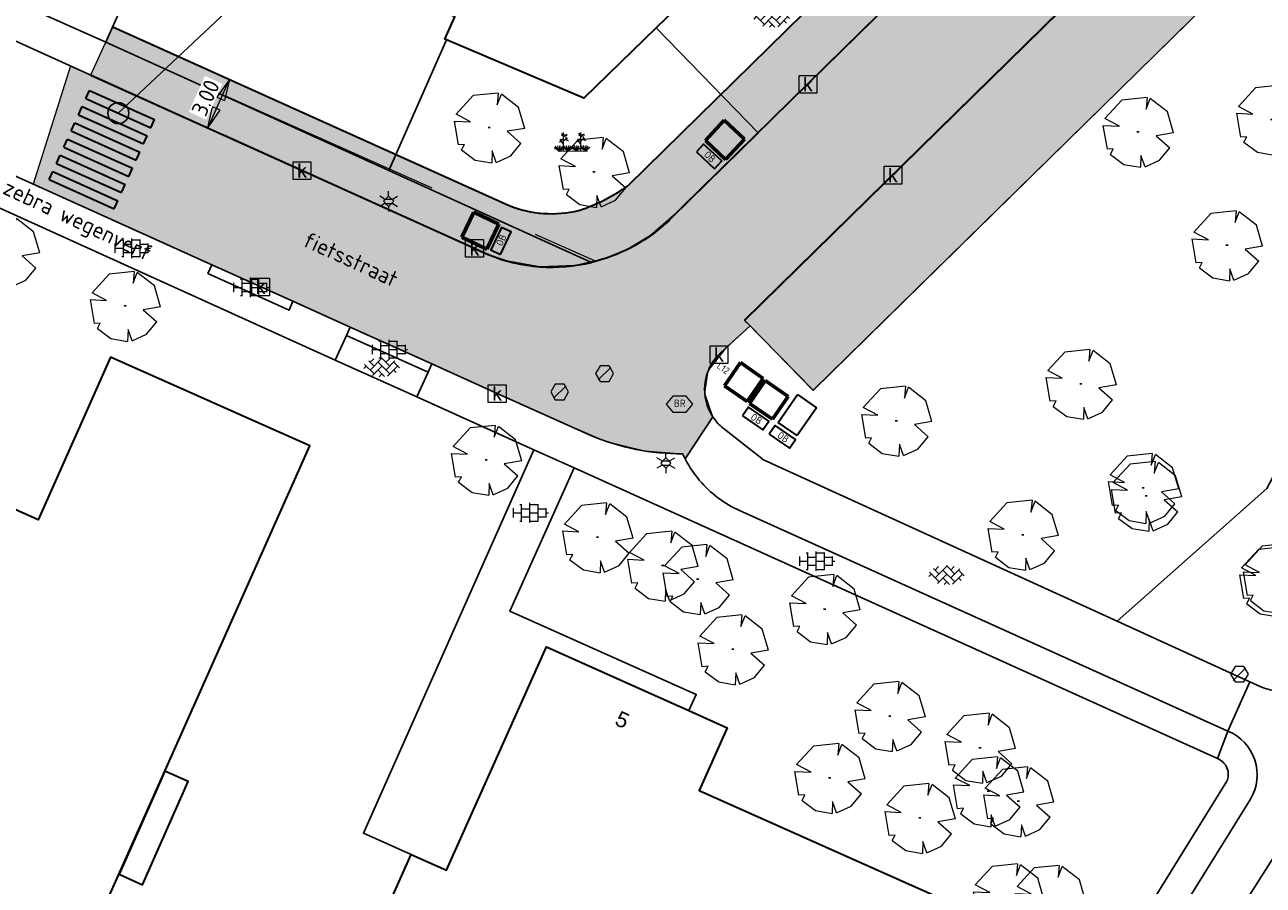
# Model space of a CAD drawing. Header units: metres. Extents: x 100797 to 101486, y 431104 to 431509.
# Tile 8 of 35: x 101032 to 101102, y 431187 to 431235. Entities that reach past the tile are written whole.
import ezdxf

# ---------------------------------------------------------------- set-up
doc = ezdxf.new("R2010")
doc.units = ezdxf.units.M
doc.header["$PDMODE"] = 35
doc.header["$PDSIZE"] = 1
doc.linetypes.add('DASHED', pattern=[19.05, 12.7, -6.35])
doc.layers.get('0').update_dxf_attribs({"linetype": 'CONTINUOUS'})
doc.layers.get('Defpoints').update_dxf_attribs({"linetype": 'CONTINUOUS'})
for name, color, linetype, lineweight, true_color in [('BAR_BEBOUWING', 7, 'CONTINUOUS', 35, 0x707070), ('N-FIETSEN-OPSTEL-PLAATS', 7, 'CONTINUOUS', 60, 0x2d53b4), ('N-ONDERBORD', 7, 'CONTINUOUS', 35, 0x000000), ('X-XX-AL-ARCERING-PARKEERPLAATSEN', 7, 'CONTINUOUS', 30, 0xbb89bd), ('X-XX-AL-ARCERING-RIJBAAN', 7, 'CONTINUOUS', 30, 0xe3cee3), ('X-XX-AL-ARCERING-TROTTOIR', 7, 'CONTINUOUS', 30, 0xf2f609)]:
    doc.layers.add(name, color=color, linetype=linetype, lineweight=lineweight, true_color=true_color)
for name, color, linetype, true_color in [('BAR_BGT_BOMEN', 7, 'CONTINUOUS', 0x707070), ('BAR_BGT_PUNTSYMBOLEN', 7, 'CONTINUOUS', 0x707070), ('BAR_BGT_SYMBOLEN', 7, 'CONTINUOUS', 0x707070), ('BAR_HUISNUMMERS EN STRAATNAMEN', 7, 'CONTINUOUS', 0x707070), ('BAR_TOPO', 7, 'CONTINUOUS', 0x707070), ('BAR_WEGEN', 7, 'CONTINUOUS', 0x707070), ('BOR_BOMEN (vaste grootte)', 7, 'CONTINUOUS', 0x707070), ('BOR_LICHTMASTEN', 7, 'CONTINUOUS', 0x707070), ('BOR_RIOOLPUTTEN', 7, 'CONTINUOUS', 0x707070)]:
    doc.layers.add(name, color=color, linetype=linetype, true_color=true_color)
for name, color, linetype, lineweight in [('N-XX-AL-M', 7, 'CONTINUOUS', 18), ('N-XX-AL-T18', 7, 'CONTINUOUS', 25), ('N-XX-AL-T25', 7, 'CONTINUOUS', 25), ('PERCELEN', 2, 'DASHED', 9), ('X-XX-AL-HULPLIJN-G', 210, 'CONTINUOUS', 18)]:
    doc.layers.add(name, color=color, linetype=linetype, lineweight=lineweight)
doc.styles.add('NLCS-ISO', font='txt')
doc.styles.add('NLCS-ISO 1.8', font='txt', dxfattribs={"height": 1.8})
doc.styles.add('NLCS-ISO 2.5', font='txt', dxfattribs={"height": 2.5})
doc.dimstyles.new('NLCS-T18-Pijl-ANNOTATIVE-A', dxfattribs={"dimtxt": 1.8, "dimasz": 1.35, "dimexe": 2, "dimexo": 2, "dimgap": 0.7, "dimtad": 1, "dimlfac": -1, "dimzin": 0, "dimdsep": 46, "dimtxsty": 'NLCS-ISO 1.8', "dimblk": 'Pijl', "dimcen": 0, "dimdle": 2, "dimse1": 1, "dimse2": 1, "dimclrd": 256, "dimclre": 256, "dimclrt": 256, "dimadec": 0, "dimazin": 0, "dimtfac": 1, "dimtofl": 0, "dimtmove": 0, "dimatfit": 3, "dimldrblk": 'Pijl', "dimfxl": 1, "dimtfill": 1, "dimtolj": 1, "dimtzin": 0, "dimlwd": 18, "dimlwe": 18, "dimarcsym": 0})
picture_1 = doc.add_image_def('image2.jpg', size_in_pixel=(200, 199))
picture_2 = doc.add_image_def('image3.jpg', size_in_pixel=(134, 135))
picture_3 = doc.add_image_def('image4.jpg', size_in_pixel=(92, 135))

# ---------------------------------------------------------------- blocks, each defined once
blk = doc.blocks.new('inspectieput_1', base_point=(100953.43, 431263.36))
at = {"color": 8, "lineweight": 0, "true_color": 0x707070}
for points in [[(100953.93, 431263.36), (100953.68, 431263.793), (100953.18, 431263.793), (100952.93, 431263.36), (100953.18, 431262.927), (100953.68, 431262.927), (100953.93, 431263.36)], [(100953.076, 431263.006), (100953.784, 431263.714)]]:
    blk.add_lwpolyline(points, dxfattribs=at)
blk = doc.blocks.new('lichtmast_1', base_point=(101313.152, 431373.608))
at = {"color": 8, "lineweight": 0, "true_color": 0x707070}
for points in [[(101313.152, 431373.896), (101313.152, 431374.185)], [(101312.902, 431373.752), (101312.652, 431373.896)], [(101312.902, 431373.463), (101312.652, 431373.319)], [(101313.441, 431373.608), (101313.152, 431373.896), (101312.864, 431373.608), (101313.152, 431373.319), (101313.441, 431373.608)], [(101312.887, 431373.722), (101313.418, 431373.722)], [(101312.887, 431373.494), (101313.418, 431373.494)], [(101313.402, 431373.752), (101313.652, 431373.896)], [(101313.402, 431373.463), (101313.652, 431373.319)], [(101313.152, 431373.319), (101313.152, 431373.03)]]:
    blk.add_lwpolyline(points, dxfattribs=at)
blk = doc.blocks.new('boom_5', base_point=(101195.652, 431331.719))
at = {"color": 8, "lineweight": 0, "true_color": 0x707070}
for points in [[(101196.164, 431333.653), (101194.752, 431333.505), (101193.794, 431332.459)], [(101196.164, 431333.653), (101196.105, 431332.993), (101196.339, 431333.598)], [(101197.651, 431331.668), (101197.306, 431332.844), (101196.339, 431333.598)], [(101193.684, 431332.075), (101194.607, 431332.031), (101193.794, 431332.459)], [(101193.684, 431332.075), (101193.91, 431330.737)], [(101195.712, 431331.719), (101195.592, 431331.719), (101195.712, 431331.719)], [(101197.651, 431331.668), (101196.67, 431331.501), (101197.437, 431330.818)], [(101194.104, 431330.453), (101194.261, 431330.759), (101193.91, 431330.737)], [(101194.104, 431330.453), (101194.861, 431329.883), (101195.795, 431329.724)], [(101196.046, 431329.758), (101195.819, 431330.396), (101195.795, 431329.724)], [(101196.046, 431329.759), (101196.864, 431330.128), (101197.437, 431330.818)]]:
    blk.add_lwpolyline(points, dxfattribs=at)
blk = doc.blocks.new('boom_6', base_point=(101276.276, 431172.059))
at = {"color": 8, "lineweight": 0, "true_color": 0x707070}
for points in [[(101276.787, 431173.993), (101275.376, 431173.845), (101274.418, 431172.799)], [(101276.787, 431173.993), (101276.729, 431173.333), (101276.963, 431173.937)], [(101278.275, 431172.007), (101277.93, 431173.184), (101276.963, 431173.937)], [(101274.308, 431172.415), (101275.231, 431172.371), (101274.418, 431172.799)], [(101274.308, 431172.415), (101274.534, 431171.076)], [(101276.336, 431172.059), (101276.216, 431172.059), (101276.336, 431172.059)], [(101278.275, 431172.007), (101277.294, 431171.84), (101278.061, 431171.157)], [(101274.728, 431170.793), (101274.885, 431171.098), (101274.534, 431171.076)], [(101274.728, 431170.793), (101275.484, 431170.222), (101276.419, 431170.064)], [(101276.67, 431170.098), (101277.487, 431170.468), (101278.061, 431171.157)], [(101276.67, 431170.098), (101276.443, 431170.736), (101276.419, 431170.064)]]:
    blk.add_lwpolyline(points, dxfattribs=at)
blk = doc.blocks.new('betonstraatstenen_1', base_point=(101286.795, 431176.56))
at = {"color": 8, "lineweight": 0, "true_color": 0x707070}
for points in [[(101285.776, 431176.421), (101285.915, 431176.56)], [(101285.815, 431176.66), (101286.355, 431176.12)], [(101286.048, 431176.867), (101286.355, 431176.56)], [(101286.135, 431176.34), (101286.795, 431177)], [(101286.135, 431176.78), (101286.33, 431176.976)], [(101286.269, 431176.034), (101286.795, 431176.56)], [(101286.575, 431176.78), (101287.235, 431176.12)], [(101286.765, 431177.03), (101287.235, 431176.56)], [(101287.015, 431176.78), (101287.211, 431176.976)], [(101287.015, 431176.34), (101287.525, 431176.85)], [(101287.109, 431175.993), (101287.675, 431176.56)], [(101287.455, 431176.78), (101287.776, 431176.459)], [(101286.575, 431176.34), (101286.944, 431175.971)], [(101286.642, 431175.967), (101286.795, 431176.12)], [(101287.455, 431176.34), (101287.601, 431176.194)]]:
    blk.add_lwpolyline(points, dxfattribs=at)
blk = doc.blocks.new('tegels_1', base_point=(101313.553, 431423.17))
at = {"color": 8, "lineweight": 0, "true_color": 0x707070}
for points in [[(101312.985, 431423.633), (101313.089, 431423.633)], [(101313.089, 431422.676), (101313.089, 431423.664)], [(101313.553, 431422.619), (101313.553, 431423.721)], [(101313.553, 431423.633), (101314.016, 431423.633)], [(101314.016, 431422.676), (101314.016, 431423.664)], [(101312.601, 431423.402), (101312.626, 431423.402)], [(101312.601, 431422.938), (101312.626, 431422.938)], [(101312.626, 431422.912), (101312.626, 431423.428)], [(101312.626, 431423.17), (101313.089, 431423.17)], [(101313.089, 431423.402), (101313.553, 431423.402)], [(101313.089, 431422.938), (101313.553, 431422.938)], [(101313.553, 431423.17), (101314.016, 431423.17)], [(101314.016, 431423.402), (101314.479, 431423.402)], [(101314.016, 431422.938), (101314.479, 431422.938)], [(101314.479, 431422.912), (101314.479, 431423.428)], [(101314.479, 431423.17), (101314.601, 431423.17)], [(101312.985, 431422.707), (101313.089, 431422.707)], [(101313.553, 431422.707), (101314.016, 431422.707)]]:
    blk.add_lwpolyline(points, dxfattribs=at)
blk = doc.blocks.new('beplanting_1', base_point=(101316.768, 431360.678))
at = {"color": 8, "lineweight": 0, "true_color": 0x707070}
for points in [[(101316.15, 431360.869), (101315.991, 431360.849)], [(101316.244, 431360.343), (101316.247, 431360.729), (101316.053, 431361.01)], [(101316.121, 431360.911), (101316.163, 431361.035)], [(101316.221, 431361.216), (101316.134, 431361.214)], [(101316.245, 431361.178), (101316.141, 431361.332)], [(101316.182, 431361.271), (101316.189, 431361.312)], [(101316.25, 431360.732), (101316.243, 431361.377)], [(101316.246, 431361.119), (101316.426, 431361.295)], [(101316.248, 431360.929), (101316.462, 431361.061)], [(101316.336, 431361.207), (101316.319, 431361.276)], [(101316.355, 431360.995), (101316.499, 431360.933)], [(101316.369, 431361.24), (101316.442, 431361.23)], [(101316.399, 431361.022), (101316.397, 431361.156)], [(101317.121, 431360.876), (101316.962, 431360.856)], [(101317.216, 431360.35), (101317.218, 431360.736), (101317.025, 431361.017)], [(101317.092, 431360.919), (101317.134, 431361.043)], [(101317.192, 431361.223), (101317.105, 431361.221)], [(101317.217, 431361.185), (101317.113, 431361.339)], [(101317.153, 431361.278), (101317.161, 431361.32)], [(101317.222, 431360.739), (101317.214, 431361.384)], [(101317.217, 431361.126), (101317.397, 431361.302)], [(101317.22, 431360.936), (101317.434, 431361.068)], [(101317.307, 431361.214), (101317.291, 431361.283)], [(101317.327, 431361.002), (101317.471, 431360.94)], [(101317.341, 431361.247), (101317.414, 431361.238)], [(101317.371, 431361.029), (101317.368, 431361.163)], [(101316.001, 431360.341), (101315.726, 431360.524)], [(101316.001, 431360.341), (101315.796, 431360.612)], [(101316.001, 431360.341), (101315.92, 431360.641)], [(101315.937, 431360.341), (101317.6, 431360.353)], [(101316.001, 431360.341), (101316.063, 431360.648)], [(101316.001, 431360.341), (101316.18, 431360.605)], [(101316.001, 431360.341), (101316.271, 431360.54)], [(101316.493, 431360.345), (101316.219, 431360.528)], [(101316.493, 431360.345), (101316.288, 431360.616)], [(101316.493, 431360.345), (101316.412, 431360.644)], [(101316.493, 431360.345), (101316.556, 431360.652)], [(101316.493, 431360.345), (101316.672, 431360.608)], [(101316.493, 431360.345), (101316.763, 431360.544)], [(101316.949, 431360.348), (101316.674, 431360.531)], [(101316.949, 431360.348), (101316.743, 431360.619)], [(101316.949, 431360.348), (101316.867, 431360.648)], [(101316.949, 431360.348), (101317.011, 431360.655)], [(101316.949, 431360.348), (101317.128, 431360.612)], [(101316.949, 431360.348), (101317.218, 431360.547)], [(101317.457, 431360.352), (101317.182, 431360.535)], [(101317.457, 431360.352), (101317.252, 431360.623)], [(101317.457, 431360.352), (101317.375, 431360.651)], [(101317.457, 431360.352), (101317.519, 431360.659)], [(101317.457, 431360.352), (101317.636, 431360.616)], [(101317.457, 431360.352), (101317.726, 431360.551)]]:
    blk.add_lwpolyline(points, dxfattribs=at)
blk = doc.blocks.new('kolk-symbool_1', base_point=(101288.593, 431172.129))
at = {"true_color": 0x707070, "transparency": 33554687}
h = blk.add_hatch(color=8, dxfattribs=at)
h.paths.add_polyline_path([(101288.624, 431172.081), (101288.846, 431172.296), (101288.718, 431172.296), (101288.486, 431172.06), (101288.555, 431172.013), (101288.747, 431171.716), (101288.868, 431171.716)])
h.paths.add_polyline_path([(101288.555, 431172.013), (101288.486, 431172.06), (101288.486, 431172.516), (101288.388, 431172.516), (101288.388, 431171.716), (101288.486, 431171.716), (101288.486, 431171.946)], flags=0)
at = {"color": 8, "lineweight": 0, "true_color": 0x707070}
blk.add_lwpolyline([(101288.092, 431172.617), (101289.092, 431172.617), (101289.092, 431171.617), (101288.092, 431171.617), (101288.092, 431172.617)], dxfattribs=at)
blk = doc.blocks.new('brandkraanput_1', base_point=(101151.073, 431424.807))
at = {"true_color": 0x707070, "transparency": 33554687}
h = blk.add_hatch(color=8, dxfattribs=at)
h.paths.add_polyline_path([(101150.824, 431424.986), (101150.906, 431424.986), (101150.979, 431424.997), (101150.964, 431425.01), (101150.946, 431425.019), (101150.927, 431425.025), (101150.906, 431425.027), (101150.803, 431425.027), (101150.789, 431425.023), (101150.783, 431425.006), (101150.783, 431424.636), (101150.786, 431424.622), (101150.803, 431424.615), (101150.906, 431424.615), (101150.921, 431424.616), (101150.941, 431424.62), (101150.96, 431424.627), (101150.977, 431424.638), (101150.993, 431424.651), (101150.824, 431424.656), (101150.824, 431424.821), (101150.906, 431424.821), (101150.988, 431424.832), (101150.971, 431424.844), (101150.979, 431424.851), (101150.824, 431424.862)])
h.paths.add_polyline_path([(101151.009, 431424.924), (101151.007, 431424.944), (101151.001, 431424.963), (101150.992, 431424.981), (101150.979, 431424.997), (101150.906, 431424.986), (101150.913, 431424.985), (101150.933, 431424.98), (101150.95, 431424.967), (101150.955, 431424.962), (101150.964, 431424.944), (101150.968, 431424.924), (101150.967, 431424.916), (101150.962, 431424.897), (101150.95, 431424.88), (101150.944, 431424.875), (101150.926, 431424.865), (101150.906, 431424.862), (101150.824, 431424.862), (101150.979, 431424.851), (101150.992, 431424.866), (101151.001, 431424.884), (101151.007, 431424.903)], flags=0)
h.paths.add_polyline_path([(101151.029, 431424.744), (101151.027, 431424.765), (101151.022, 431424.785), (101151.013, 431424.802), (101151.002, 431424.818), (101150.988, 431424.832), (101150.906, 431424.821), (101150.909, 431424.821), (101150.93, 431424.818), (101150.948, 431424.81), (101150.965, 431424.797), (101150.967, 431424.795), (101150.979, 431424.778), (101150.986, 431424.76), (101150.988, 431424.739), (101150.988, 431424.736), (101150.985, 431424.715), (101150.977, 431424.697), (101150.965, 431424.68), (101150.962, 431424.678), (101150.946, 431424.666), (101150.927, 431424.659), (101150.906, 431424.656), (101150.824, 431424.656), (101150.993, 431424.651), (101151.003, 431424.663), (101151.015, 431424.68), (101151.023, 431424.698), (101151.028, 431424.718), (101151.029, 431424.739)], flags=0)
h.paths.add_polyline_path([(101151.153, 431424.78), (101151.235, 431424.78), (101151.243, 431424.78), (101151.284, 431424.789), (101151.291, 431424.792), (101151.309, 431424.801), (101151.324, 431424.813), (101151.153, 431424.821), (101151.153, 431424.986), (101151.235, 431424.986), (101151.323, 431424.991), (101151.311, 431425.001), (101151.294, 431425.012), (101151.276, 431425.02), (101151.256, 431425.025), (101151.235, 431425.027), (101151.132, 431425.027), (101151.118, 431425.023), (101151.111, 431425.006), (101151.111, 431424.636), (101151.115, 431424.622), (101151.132, 431424.615), (101151.146, 431424.619), (101151.153, 431424.636)], flags=0)
h.paths.add_polyline_path([(101151.284, 431424.789), (101151.243, 431424.78), (101151.319, 431424.627), (101151.321, 431424.624), (101151.338, 431424.615), (101151.352, 431424.621), (101151.358, 431424.636), (101151.356, 431424.645)], flags=0)
h.paths.add_polyline_path([(101151.357, 431424.881), (101151.358, 431424.903), (101151.358, 431424.919), (101151.354, 431424.939), (101151.346, 431424.957), (101151.336, 431424.975), (101151.323, 431424.991), (101151.235, 431424.986), (101151.238, 431424.986), (101151.259, 431424.982), (101151.277, 431424.975), (101151.294, 431424.962), (101151.296, 431424.96), (101151.308, 431424.943), (101151.315, 431424.924), (101151.317, 431424.903), (101151.317, 431424.9), (101151.314, 431424.88), (101151.306, 431424.861), (101151.294, 431424.845), (101151.291, 431424.843), (101151.275, 431424.831), (101151.256, 431424.823), (101151.235, 431424.821), (101151.153, 431424.821), (101151.324, 431424.813), (101151.336, 431424.827), (101151.346, 431424.843), (101151.353, 431424.861)], flags=0)
at = {"color": 8, "lineweight": 0, "true_color": 0x707070}
blk.add_lwpolyline([(101150.297, 431424.773), (101150.672, 431424.327), (101151.422, 431424.327), (101151.797, 431424.773), (101151.422, 431425.218), (101150.672, 431425.218), (101150.297, 431424.773)], dxfattribs=at)
blk = doc.blocks.new('FMEBLOCK9')
at = {"layer": 'PERCELEN', "flags": 128}
blk.add_lwpolyline([(35.613545, -1.32535), (16.930645, 17.685525), (-16.096435, 32.5585), (-27.919355, 5.838625), (-35.613545, -11.9665), (-35.496475, -14.2155), (-34.950455, -16.030625), (2.024575, -32.5585), (2.393495, -32.45255), (2.758505, -32.332625), (3.117535, -32.197425), (3.471505, -32.048575), (3.818575, -31.88445), (4.158515, -31.707325), (4.491555, -31.51655), (4.817465, -31.31245), (5.133485, -31.09535), (5.441455, -30.865575), (5.739535, -30.624425), (6.027495, -30.3706), (6.305565, -30.1054), (35.345595, -1.5886)], close=True, dxfattribs=at)
blk = doc.blocks.new('Pijl')
h = blk.add_hatch(color=256)
h.paths.add_polyline_path([(0, 0), (-1.75, 0.352), (-1.75, 0)])
h.paths.add_polyline_path([(-1.75, 0), (-1.75, -0.352), (0, 0)])
for p, q in [((-1.902, 0), (0, 0)), ((0, 0), (-1.75, 0.352)), ((-1.75, 0.352), (-1.75, -0.352)), ((0, 0), (-1.75, -0.352))]:
    blk.add_line(p, q)
blk = doc.blocks.new('*D623')
at = {"layer": 'N-XX-AL-M', "lineweight": 18, "transparency": 16777216}
blk.add_line((101042.777, 431230.131), (101043.442, 431231.605), dxfattribs=at)
at = {"layer": 'N-XX-AL-M', "lineweight": 18, "transparency": 16777216, "xscale": 0.675, "yscale": 0.675, "zscale": 0.675}
for p, rotation in [((101043.72, 431232.22), 65.68955781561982), ((101042.499, 431229.516), 245.6895578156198)]:
    blk.add_blockref('Pijl', p, dxfattribs=dict(at, rotation=rotation))
at = {"layer": 'N-XX-AL-M', "transparency": 16777216, "insert": (101042.381, 431231.197), "char_height": 0.9, "attachment_point": 5, "rotation": 65.68956, "style": 'NLCS-ISO 1.8', "bg_fill": 3, "box_fill_scale": 1.1, "bg_fill_color": 256, "bg_fill_true_color": 13158600, "bg_fill_transparency": 0}
blk.add_mtext('\\A1;3.00', dxfattribs=at)
at = {"layer": 'Defpoints', "color": 0, "transparency": 16777216}
for p in [(101043.72, 431232.22), (101043.72, 431232.22), (101042.499, 431229.516)]:
    blk.add_point(p, dxfattribs=at)

msp = doc.modelspace()

# ---------------------------------------------------------------- hatches: boundary and pattern name
at = {"layer": 'X-XX-AL-ARCERING-PARKEERPLAATSEN', "true_color": 0xbb89bd}
h = msp.add_hatch(color=203, dxfattribs=at)
h.dxf.hatch_style = 1
h.paths.add_polyline_path([(101072.676, 431218.691), (101076.53, 431214.763), (101111.998, 431249.57), (101108.125, 431253.465)])
at = {"layer": 'X-XX-AL-ARCERING-RIJBAAN', "true_color": 0xe3cee3}
h = msp.add_hatch(color=254, dxfattribs=at)
h.dxf.hatch_style = 1
h.paths.add_polyline_path([(101055.829, 431215.916), (101061.253, 431213.47), (101064.836, 431211.912), (101067.043, 431211.361), (101069.192, 431211.197), (101069.33, 431210.912), (101070.887, 431213.265), (101070.43, 431214.591), (101070.621, 431215.849), (101071.648, 431217.166), (101072.979, 431218.381), (101072.653, 431218.713), (101115.231, 431260.486), (101114.541, 431261.162), (101113.016, 431262.616), (101111.755, 431263.9), (101110.963, 431264.706), (101110.291, 431265.39), (101068.215, 431224.115), (101067.553, 431223.54), (101066.623, 431222.966), (101066.149, 431222.703), (101065.697, 431222.498), (101064.916, 431222.213), (101064.697, 431222.125), (101064.641, 431222.113), (101064.572, 431222.087), (101063.666, 431221.865), (101063.304, 431221.786), (101062.747, 431221.73), (101061.822, 431221.686), (101061.061, 431221.697), (101059.957, 431221.875), (101059.361, 431222.001), (101058.198, 431222.384), (101055.728, 431223.535), (101034.792, 431232.991), (101032.694, 431226.345)])
at = {"layer": 'X-XX-AL-ARCERING-TROTTOIR', "true_color": 0xf2f609}
h = msp.add_hatch(color=2, dxfattribs=at)
h.dxf.hatch_style = 1
h.paths.add_polyline_path([(101108.182, 431267.536), (101066.112, 431226.255), (101065.005, 431225.572), (101064.358, 431225.255), (101063.611, 431224.955), (101062.803, 431224.759), (101062.264, 431224.7), (101061.623, 431224.689), (101060.948, 431224.748), (101060.591, 431224.808), (101060.212, 431224.895), (101059.681, 431225.059), (101059.432, 431225.154), (101037.159, 431235.174), (101035.933, 431232.478), (101058.237, 431222.401), (101059.373, 431222.014), (101061.161, 431221.71), (101063.172, 431221.781), (101064.697, 431222.125), (101066.113, 431222.693), (101067.386, 431223.455), (101068.809, 431224.698), (101106.704, 431261.904), (101110.271, 431265.407), (101109.924, 431265.761), (101108.788, 431266.919), (101108.463, 431267.25)])

# ---------------------------------------------------------------- linework, layer by layer
at = {"lineweight": 30}
for p, q in [((101091.448, 431251.12), (101066.149, 431226.286)), ((101037.159, 431235.174), (101059.432, 431225.154)), ((101035.651, 431231.159), (101035.856, 431231.615)), ((101035.856, 431231.615), (101039.502, 431229.97)), ((101035.239, 431230.248), (101035.445, 431230.704)), ((101035.445, 431230.704), (101039.091, 431229.058)), ((101035.651, 431231.159), (101039.297, 431229.514)), ((101035.239, 431230.248), (101038.885, 431228.603)), ((101039.297, 431229.514), (101039.502, 431229.97)), ((101034.828, 431229.336), (101035.034, 431229.792)), ((101034.828, 431229.336), (101038.474, 431227.691)), ((101035.034, 431229.792), (101038.68, 431228.147)), ((101034.417, 431228.425), (101034.622, 431228.881)), ((101034.622, 431228.881), (101038.268, 431227.235)), ((101038.885, 431228.603), (101039.091, 431229.058)), ((101043.378, 431229.117), (101058.324, 431222.366)), ((101034.006, 431227.513), (101034.211, 431227.969)), ((101034.211, 431227.969), (101037.857, 431226.324)), ((101034.417, 431228.425), (101038.063, 431226.78)), ((101038.474, 431227.691), (101038.68, 431228.147)), ((101034.006, 431227.513), (101037.652, 431225.868)), ((101038.063, 431226.78), (101038.268, 431227.235)), ((101033.594, 431226.602), (101033.8, 431227.058)), ((101033.594, 431226.602), (101037.24, 431224.957)), ((101033.8, 431227.058), (101037.446, 431225.412)), ((101037.652, 431225.868), (101037.857, 431226.324)), ((101037.24, 431224.957), (101037.446, 431225.412))]:
    msp.add_line(p, q, dxfattribs=at)
at = {"lineweight": 30, "flags": 128}
msp.add_lwpolyline([(101068.215, 431224.115), (101110.271, 431265.407)], dxfattribs=at)
for points in [[(101035.933, 431232.477), (101057.491, 431222.749, 0.024357), (101058.324, 431222.366)], [(101073.43, 431229.221), (101068.587, 431224.466, -0.013422), (101068.215, 431224.115, -0.013422)], [(101059.444, 431225.149, 0.156475), (101063.353, 431224.867, 0.156475)], [(101068.215, 431224.115, -0.124802), (101064.062, 431221.952)], [(101058.324, 431222.366, 0.156475), (101064.062, 431221.952)]]:
    msp.add_lwpolyline(points, format="xyb", dxfattribs=at)
at = {"lineweight": 30}
msp.add_arc((101060.086, 431234.791), 10.449, 288.3574, 305.21776, dxfattribs=at)
at = {"layer": 'BAR_BEBOUWING', "ltscale": 10, "flags": 128}
for points in [[(101055.925, 431234.457), (101055.827, 431234.498), (101056.394, 431235.739), (101040.801, 431242.742), (101040.26, 431241.401), (101040.011, 431241.514)], [(101075.105, 431242.291), (101067.709, 431235.129)], [(101067.709, 431235.129), (101063.635, 431231.184), (101055.925, 431234.457)], [(101053.94, 431188.69), (101055.922, 431187.805), (101061.529, 431200.349), (101066.565, 431198.1), (101069.543, 431196.77)], [(101069.543, 431196.77), (101071.69, 431195.81), (101070.12, 431192.29), (101085.7, 431185.33), (101080.46, 431173.6), (101071.09, 431177.78), (101069.5, 431174.22), (101051.14, 431182.43), (101053.94, 431188.69)]]:
    msp.add_lwpolyline(points, dxfattribs=at)
for points in [[(101035.88, 431183.91), (101048.23, 431211.64), (101037.04, 431216.63), (101032.97, 431207.49), (101024.29, 431211.36), (101020.97, 431203.9), (101018.21, 431205.13), (101016.53, 431201.36), (101019.29, 431200.13), (101016.06, 431192.57)], [(101040.092, 431193.367), (101037.514, 431187.579), (101038.842, 431186.987), (101041.402, 431192.784)]]:
    msp.add_lwpolyline(points, close=True, dxfattribs=at)
at = {"layer": 'BAR_TOPO', "ltscale": 0.01, "flags": 128}
for points in [[(101179.464, 431297.526), (101174.102, 431283.148), (101174.092, 431283.123, -0.085377), (101171.446, 431278.581), (101164.778, 431272.526), (101160.786, 431270.709), (101160.093, 431267.366, -0.153789), (101157.18, 431266.408, 0.08157), (101156.736, 431266.358), (101155.863, 431265.549), (101148.755, 431258.961), (101138.986, 431252.9), (101125.711, 431240.9), (101108.618, 431220.432), (101104.335, 431213.661), (101102.014, 431209.255), (101093.61, 431201.786)], [(101089.66, 431168.087, -0.002254), (101092.059, 431172.231), (101105.014, 431192.652), (101107.598, 431196.723), (101114.971, 431207.338, -0.039294), (101138.426, 431237.502, -0.022332), (101156.321, 431256.056), (101191.483, 431289.133)], [(101046.137, 431287.022), (101043.126, 431286.173, 0.182655), (101042.563, 431285.604), (101035.204, 431269.252), (101030.511, 431258.768), (101024.556, 431245.499), (101024.086, 431244.356, 0.399957), (101027.154, 431236.45), (101029.264, 431235.486), (101035.933, 431232.477)], [(101070.887, 431213.265, -0.171625), (101070.434, 431215.076, -0.189155), (101071.357, 431216.901), (101072.979, 431218.381)], [(101069.33, 431210.912, -0.012746), (101069.192, 431211.197, -0.100779), (101064.034, 431212.217), (101059.478, 431214.27), (101058.765, 431214.592), (101055.085, 431216.251)], [(101093.61, 431201.786), (101073.729, 431210.867), (101071.363, 431212.717, -0.064546), (101070.887, 431213.265)], [(101099.832, 431195.624), (101072.554, 431207.933, -0.110633), (101070.259, 431209.566, -0.063851), (101069.33, 431210.912)], [(101102.509, 431197.892, -0.061282), (101101.676, 431198.101), (101101.067, 431198.379)], [(101066.803, 431130.694), (101068.516, 431134.29), (101072.635, 431142.625, -0.027041), (101092.747, 431178.357), (101101.1, 431191.793, 0.455893), (101099.832, 431195.624)], [(101099.24, 431194.079, -0.425435), (101099.775, 431192.799), (101091.339, 431179.185, 0.026546), (101071.212, 431143.43), (101067.057, 431134.996), (101065.736, 431132.314), (101063.667, 431127.725, -0.29289), (101060.715, 431125.796), (101056.829, 431126.107), (101049.493, 431126.776), (101047.788, 431126.931, -0.034199), (101045.061, 431127.492), (101045.133, 431127.675)]]:
    msp.add_lwpolyline(points, format="xyb", dxfattribs=at)
for points in [[(101072.979, 431218.381), (101072.676, 431218.691), (101128.425, 431273.378)], [(101072.979, 431218.381), (101076.523, 431214.756), (101132.294, 431269.488)], [(101028.455, 431246.74), (101026.668, 431242.605), (101026.785, 431240.356), (101027.331, 431238.541), (101036.773, 431234.315)], [(101055.925, 431234.457), (101055.827, 431234.498), (101056.394, 431235.739), (101040.801, 431242.742), (101040.26, 431241.401), (101040.011, 431241.514)], [(101075.105, 431242.291), (101067.709, 431235.129)], [(101036.773, 431234.315), (101036.966, 431234.745), (101040.011, 431241.514)], [(101073.43, 431229.221), (101080.825, 431236.484)], [(101067.709, 431235.129), (101063.635, 431231.184), (101055.925, 431234.457)], [(101067.709, 431235.129), (101073.43, 431229.221)], [(101052.667, 431227.115), (101036.773, 431234.315)], [(101052.667, 431227.115), (101055.925, 431234.457)], [(101026.741, 431229.029), (101042.728, 431221.822)], [(101049.668, 431216.466), (101025.922, 431227.211)], [(101064.062, 431221.952), (101052.667, 431227.115)], [(101042.728, 431221.822), (101042.505, 431221.327), (101047.083, 431219.27), (101047.287, 431219.767)], [(101047.287, 431219.767), (101042.728, 431221.822)], [(101047.287, 431219.767), (101050.499, 431218.318)], [(101050.499, 431218.318), (101050.295, 431217.852)], [(101055.085, 431216.251), (101050.499, 431218.318)], [(101050.295, 431217.852), (101049.668, 431216.466)], [(101050.295, 431217.852), (101054.886, 431215.792)], [(101049.668, 431216.466), (101054.253, 431214.392)], [(101054.886, 431215.792), (101055.085, 431216.251)], [(101054.253, 431214.392), (101054.886, 431215.792)], [(101054.253, 431214.392), (101060.832, 431211.415)], [(101070.887, 431213.265), (101069.33, 431210.912)], [(101060.832, 431211.415), (101051.25, 431189.892), (101053.94, 431188.69)], [(101063.089, 431210.408), (101060.832, 431211.415)], [(101069.543, 431196.77), (101069.951, 431197.683), (101059.473, 431202.362), (101063.089, 431210.408)], [(101063.089, 431210.408), (101099.24, 431194.079)], [(101101.067, 431198.379), (101093.61, 431201.786)], [(101053.94, 431188.69), (101055.922, 431187.805), (101061.529, 431200.349), (101066.565, 431198.1), (101069.543, 431196.77)], [(101101.067, 431198.379), (101099.832, 431195.624)], [(101069.543, 431196.77), (101071.69, 431195.81), (101070.12, 431192.29), (101085.7, 431185.33), (101080.46, 431173.6), (101071.09, 431177.78), (101069.5, 431174.22), (101051.14, 431182.43), (101053.94, 431188.69)], [(101099.24, 431194.079), (101099.832, 431195.624)]]:
    msp.add_lwpolyline(points, dxfattribs=at)
for points in [[(101035.88, 431183.91), (101048.23, 431211.64), (101037.04, 431216.63), (101032.97, 431207.49), (101024.29, 431211.36), (101020.97, 431203.9), (101018.21, 431205.13), (101016.53, 431201.36), (101019.29, 431200.13), (101016.06, 431192.57)], [(101040.092, 431193.367), (101037.514, 431187.579), (101038.842, 431186.987), (101041.402, 431192.784)]]:
    msp.add_lwpolyline(points, close=True, dxfattribs=at)
at = {"layer": 'BAR_WEGEN', "ltscale": 0.01, "flags": 128}
for points in [[(101089.66, 431168.087, -0.002254), (101092.059, 431172.231), (101105.014, 431192.652), (101107.598, 431196.723), (101114.971, 431207.338, -0.039294), (101138.426, 431237.502, -0.022332), (101156.321, 431256.056), (101191.483, 431289.133)], [(101070.887, 431213.265, -0.171625), (101070.434, 431215.076, -0.189155), (101071.357, 431216.901), (101072.979, 431218.381)], [(101069.33, 431210.912, -0.012746), (101069.192, 431211.197, -0.100779), (101064.034, 431212.217), (101059.478, 431214.27), (101058.765, 431214.592), (101055.085, 431216.251)], [(101093.61, 431201.786), (101073.729, 431210.867), (101071.363, 431212.717, -0.064546), (101070.887, 431213.265)], [(101099.832, 431195.624), (101072.554, 431207.933, -0.110633), (101070.259, 431209.566, -0.063851), (101069.33, 431210.912)], [(101102.509, 431197.892, -0.061282), (101101.676, 431198.101), (101101.067, 431198.379)], [(101066.803, 431130.694), (101068.516, 431134.29), (101072.635, 431142.625, -0.027041), (101092.747, 431178.357), (101101.1, 431191.793, 0.455893), (101099.832, 431195.624)], [(101099.24, 431194.079, -0.425435), (101099.775, 431192.799), (101091.339, 431179.185, 0.026546), (101071.212, 431143.43), (101067.057, 431134.996), (101065.736, 431132.314), (101063.667, 431127.725, -0.29289), (101060.715, 431125.796), (101056.829, 431126.107), (101049.493, 431126.776), (101047.788, 431126.931, -0.034199), (101045.061, 431127.492), (101045.133, 431127.675)]]:
    msp.add_lwpolyline(points, format="xyb", dxfattribs=at)
for points in [[(101072.979, 431218.381), (101072.676, 431218.691), (101128.425, 431273.378), (101128.867, 431272.934)], [(101072.979, 431218.381), (101076.523, 431214.756), (101132.294, 431269.488)], [(101028.455, 431246.74), (101026.668, 431242.605), (101026.785, 431240.356), (101027.331, 431238.541), (101036.773, 431234.315)], [(101036.773, 431234.315), (101036.966, 431234.745), (101040.011, 431241.514)], [(101073.43, 431229.221), (101080.825, 431236.484)], [(101067.709, 431235.129), (101073.43, 431229.221)], [(101052.667, 431227.115), (101036.773, 431234.315)], [(101052.667, 431227.115), (101055.925, 431234.457)], [(101026.741, 431229.029), (101042.728, 431221.822)], [(101049.668, 431216.466), (101025.922, 431227.211)], [(101064.062, 431221.952), (101052.667, 431227.115)], [(101042.728, 431221.822), (101042.505, 431221.327), (101047.083, 431219.27), (101047.287, 431219.767)], [(101047.287, 431219.767), (101042.728, 431221.822)], [(101047.287, 431219.767), (101050.499, 431218.318)], [(101050.499, 431218.318), (101050.295, 431217.852)], [(101055.085, 431216.251), (101050.499, 431218.318)], [(101050.295, 431217.852), (101049.668, 431216.466)], [(101050.295, 431217.852), (101054.886, 431215.792)], [(101049.668, 431216.466), (101054.253, 431214.392)], [(101054.886, 431215.792), (101055.085, 431216.251)], [(101054.253, 431214.392), (101054.886, 431215.792)], [(101054.253, 431214.392), (101060.832, 431211.415)], [(101070.887, 431213.265), (101069.33, 431210.912)], [(101060.832, 431211.415), (101051.25, 431189.892), (101053.94, 431188.69)], [(101063.089, 431210.408), (101060.832, 431211.415)], [(101069.543, 431196.77), (101069.951, 431197.683), (101059.473, 431202.362), (101063.089, 431210.408)], [(101063.089, 431210.408), (101099.24, 431194.079)], [(101101.067, 431198.379), (101093.61, 431201.786)], [(101101.067, 431198.379), (101099.832, 431195.624)], [(101099.24, 431194.079), (101099.832, 431195.624)]]:
    msp.add_lwpolyline(points, dxfattribs=at)
at = {"layer": 'N-ONDERBORD'}
for points in [[(101069.961, 431228.161), (101070.983, 431227.215), (101071.389, 431227.653), (101070.367, 431228.6)], [(101058.948, 431222.402), (101059.545, 431223.66), (101059.005, 431223.916), (101058.408, 431222.658)], [(101072.549, 431213.322), (101073.698, 431212.536), (101074.036, 431213.029), (101072.886, 431213.816)], [(101074.052, 431212.294), (101075.201, 431211.507), (101075.539, 431212.001), (101074.389, 431212.787)]]:
    msp.add_lwpolyline(points, close=True, dxfattribs=at)
at = {"layer": 'N-XX-AL-T18'}
msp.add_circle((101037.474, 431230.337), 0.592, dxfattribs=at)
at = {"layer": 'X-XX-AL-HULPLIJN-G', "ltscale": 0.07, "flags": 128}
for points in [[(101106.704, 431261.904), (101068.809, 431224.698), (101067.386, 431223.455), (101066.113, 431222.693), (101064.697, 431222.125), (101063.172, 431221.781), (101061.161, 431221.71), (101059.373, 431222.014), (101058.237, 431222.401), (101035.933, 431232.478), (101037.159, 431235.174), (101059.432, 431225.154), (101059.681, 431225.059), (101060.212, 431224.895), (101060.591, 431224.808), (101060.948, 431224.748), (101061.623, 431224.689), (101062.264, 431224.7), (101062.803, 431224.759), (101063.611, 431224.955), (101064.358, 431225.255), (101065.005, 431225.572), (101066.112, 431226.255), (101108.182, 431267.536)], [(101110.291, 431265.39), (101068.215, 431224.115), (101067.553, 431223.54), (101066.623, 431222.966), (101066.149, 431222.703), (101065.697, 431222.498), (101064.572, 431222.087), (101063.666, 431221.865), (101063.304, 431221.786), (101062.747, 431221.73), (101061.822, 431221.686), (101061.061, 431221.697), (101059.957, 431221.875), (101059.361, 431222.001), (101058.198, 431222.384), (101055.728, 431223.535), (101034.792, 431232.991), (101032.694, 431226.345), (101055.829, 431215.916), (101061.253, 431213.47), (101064.836, 431211.912), (101067.043, 431211.361), (101069.192, 431211.197), (101069.33, 431210.912), (101070.887, 431213.265), (101070.43, 431214.591), (101070.621, 431215.849), (101071.648, 431217.166), (101072.979, 431218.381), (101072.653, 431218.713), (101115.231, 431260.486)]]:
    msp.add_lwpolyline(points, dxfattribs=at)
msp.add_lwpolyline([(101072.676, 431218.691), (101076.53, 431214.763), (101111.998, 431249.57), (101108.125, 431253.465)], close=True, dxfattribs=at)

# ---------------------------------------------------------------- block references
at = {"layer": 'BAR_BGT_BOMEN'}
for p in [(101031.061, 431222.537), (101037.854, 431219.505), (101091.567, 431215.13), (101058.146, 431210.861), (101095.072, 431209.282), (101102.444, 431204.044)]:
    msp.add_blockref('boom_6', p, dxfattribs=at)
at = {"layer": 'BAR_BGT_PUNTSYMBOLEN'}
for name, p in [('kolk-symbool_1', (101076.229, 431231.97)), ('kolk-symbool_1', (101047.803, 431227.12)), ('kolk-symbool_1', (101081.005, 431226.861)), ('kolk-symbool_1', (101057.491, 431222.749)), ('kolk-symbool_1', (101045.471, 431220.584)), ('kolk-symbool_1', (101071.234, 431216.784)), ('kolk-symbool_1', (101058.765, 431214.592)), ('brandkraanput_1', (101069.034, 431214.022))]:
    msp.add_blockref(name, p, dxfattribs=at)
at = {"layer": 'BAR_BGT_SYMBOLEN'}
for name, p in [('betonstraatstenen_1', (101074.22, 431235.756)), ('beplanting_1', (101063.018, 431228.541)), ('tegels_1', (101038.231, 431222.747)), ('tegels_1', (101044.901, 431220.546)), ('tegels_1', (101052.686, 431217.055)), ('betonstraatstenen_1', (101052.29, 431216.122)), ('tegels_1', (101060.601, 431207.883)), ('tegels_1', (101076.692, 431205.165)), ('betonstraatstenen_1', (101084.037, 431204.444))]:
    msp.add_blockref(name, p, dxfattribs=at)
at = {"layer": 'BOR_BOMEN (vaste grootte)'}
for p in [(101058.316, 431229.531), (101102.28, 431229.971), (101094.779, 431229.286), (101064.207, 431227.031), (101099.777, 431222.913), (101081.199, 431213.056), (101095.237, 431208.837), (101064.403, 431206.509), (101088.31, 431206.65), (101068.064, 431204.914), (101070.035, 431204.163), (101102.65, 431204.219), (101077.168, 431202.474), (101072.006, 431200.221), (101080.828, 431196.467), (101085.896, 431194.684), (101077.449, 431192.994), (101086.366, 431192.243), (101088.055, 431191.68), (101082.518, 431190.742), (101087.492, 431186.236), (101089.838, 431186.143)]:
    msp.add_blockref('boom_5', p, dxfattribs=at)
at = {"layer": 'BOR_LICHTMASTEN'}
for p in [(101052.663, 431225.381), (101068.243, 431210.68)]:
    msp.add_blockref('lichtmast_1', p, dxfattribs=at)
at = {"layer": 'BOR_RIOOLPUTTEN'}
for p in [(101064.8, 431215.7), (101062.28, 431214.67), (101100.48, 431198.82)]:
    msp.add_blockref('inspectieput_1', p, dxfattribs=at)
at = {"layer": 'PERCELEN'}
msp.add_blockref('FMEBLOCK9', (101062.281, 431254.571), dxfattribs=at)

# ---------------------------------------------------------------- texts
at = {"layer": 'BAR_HUISNUMMERS EN STRAATNAMEN', "insert": (101065.797, 431196.253), "char_height": 0.87, "attachment_point": 5, "rotation": 335.6, "style": 'NLCS-ISO'}
msp.add_mtext('{{\\fArial|b0|i0;5}}', dxfattribs=at)
at = {"layer": 'N-XX-AL-T18', "char_height": 0.9, "attachment_point": 1, "style": 'NLCS-ISO 1.8'}
for s, width, insert, rotation in [('zebra wegenverf', 13.73405, (101031.294, 431226.652), 334.92619), ('fietsstraat', 17.68501, (101048.157, 431223.712), 335.38171)]:
    msp.add_mtext_dynamic_manual_height_columns(s, width=width, gutter_width=4.5, heights=[0], dxfattribs=dict(at, insert=insert, rotation=rotation))
at = {"layer": 'N-XX-AL-T25', "char_height": 0.3924, "width": 0.60416, "attachment_point": 1, "style": 'NLCS-ISO 2.5'}
for s, insert, rotation in [('OB', (101070.616, 431228.244), 317.21259), ('OB', (101058.673, 431223.003), 64.62671), ('C12', (101071.299, 431216.367), 324.27617), ('OB', (101073.185, 431213.5), 325.61307), ('OB', (101074.688, 431212.472), 325.61307)]:
    msp.add_mtext(s, dxfattribs=dict(at, insert=insert, rotation=rotation))

# ---------------------------------------------------------------- pictures from other files: only their frames are drawn
at = {"layer": 'N-FIETSEN-OPSTEL-PLAATS'}
image = msp.add_image(picture_1, insert=(101070.465, 431228.802), size_in_units=(1.559, 1.551), rotation=-42.97335, dxfattribs=at)
image.dxf.flags = 7
image = msp.add_image(picture_1, insert=(101058.185, 431222.692), size_in_units=(1.559, 1.551), rotation=64.44077, dxfattribs=at)
image.dxf.flags = 7
image = msp.add_image(picture_2, insert=(101071.534, 431215.021), size_in_units=(1.567, 1.579), rotation=-34.67973, dxfattribs=at)
image.dxf.flags = 7
image = msp.add_image(picture_1, insert=(101072.954, 431214.03), size_in_units=(1.559, 1.551), rotation=-34.57287, dxfattribs=at)
image.dxf.flags = 7
at = {"layer": 'N-ONDERBORD'}
image = msp.add_image(picture_3, insert=(101074.563, 431212.96), size_in_units=(1.3, 1.908), rotation=-34.76222, dxfattribs=at)
image.dxf.flags = 7

# ---------------------------------------------------------------- next in the draw order: dimensions: what is measured, and where the dimension line sits
at = {"layer": 'N-XX-AL-M'}
dim = msp.add_aligned_dim(p1=(101042.499, 431229.516), p2=(101043.72, 431232.22), distance=0, text='3.00', dimstyle='NLCS-T18-Pijl-ANNOTATIVE-A', override={"dimsah": 1}, dxfattribs=at)
dim.commit()
dim.dimension.update_dxf_attribs({"geometry": '*D623', "text_midpoint": (101042.381, 431231.197)})

# ---------------------------------------------------------------- next in the draw order: linework, layer by layer
at = {"layer": 'N-XX-AL-T18'}
msp.add_line((101037.474, 431230.337), (101052.792, 431244.741), dxfattribs=at)

doc.saveas('drawing.dxf')
